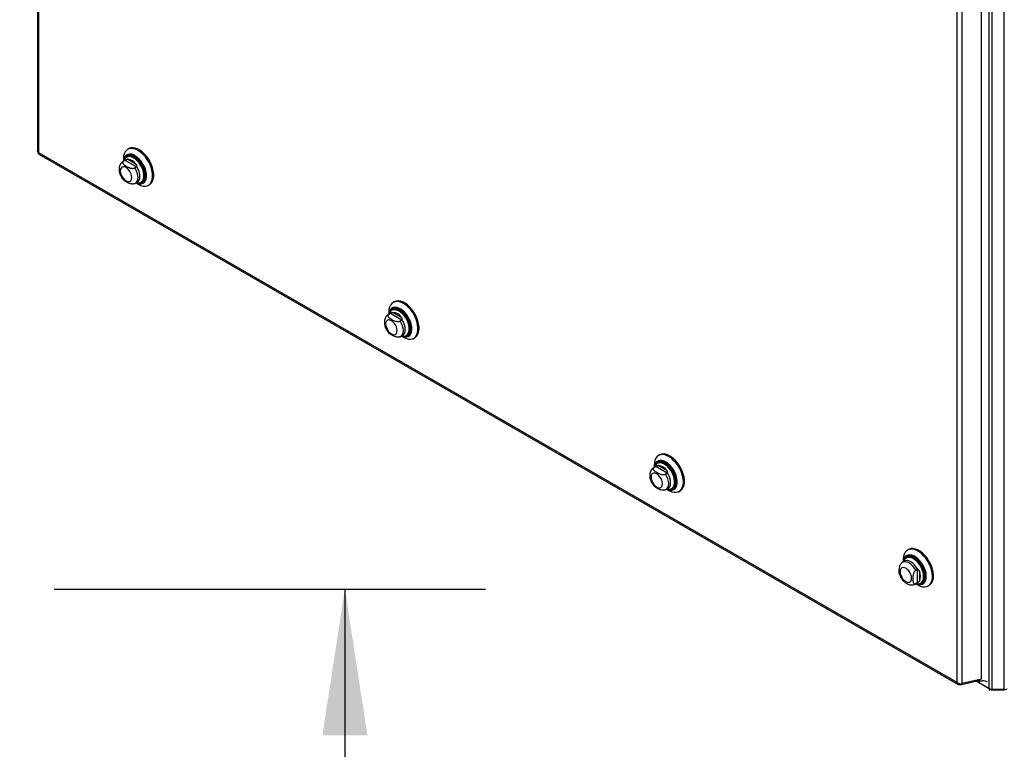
# Model space of a CAD drawing. Header units: inches. Extents: x 0.2 to 10.8, y 0.2 to 8.2.
# Tile 168 of 171: x 9.433 to 10.308, y 5.633 to 6.282. Entities that reach past the tile are written whole.
import ezdxf

# ---------------------------------------------------------------- set-up
doc = ezdxf.new("R2010")
doc.units = ezdxf.units.IN
doc.header["$MEASUREMENT"] = 0
doc.layers.add('DIMENSIONS', color=140, linetype='Continuous')
doc.layers.add('SLD-0', color=179, linetype='Continuous')
doc.styles.add('SLDTEXTSTYLE0', font='TXT', dxfattribs={"width": 0.7})
doc.dimstyles.new('SLDDIMSTYLE0', dxfattribs={"dimtxt": 0.084961, "dimasz": 0.13, "dimexe": 0, "dimexo": 0.0625, "dimgap": 0.02124, "dimtad": 0, "dimtih": 1, "dimtoh": 1, "dimlfac": 20, "dimrnd": 1e-09, "dimzin": 12, "dimdsep": 46, "dimtxsty": 'SLDTEXTSTYLE0', "dimsah": 1, "dimcen": 0.09, "dimadec": 0, "dimazin": 3, "dimtfac": 1, "dimtofl": 0, "dimtmove": 0, "dimatfit": 3, "dimfxl": 0, "dimfrac": 2, "dimtolj": 1, "dimtzin": 12, "dimarcsym": 0})

# ---------------------------------------------------------------- blocks, each defined once
blk = doc.blocks.new('_D_24')
at = {"layer": 'DIMENSIONS'}
for p, q in [((9.46368, 5.77559), (9.8469, 5.77559)), ((9.7219, 5.77559), (9.7219, 4.58649)), ((9.52499, 4.43244), (9.49646, 4.43244)), ((9.49646, 4.43244), (9.49646, 4.29741)), ((9.91882, 4.43244), (9.94735, 4.43244)), ((9.94735, 4.43244), (9.94735, 4.29741)), ((9.49646, 4.29741), (9.52499, 4.29741)), ((9.94735, 4.29741), (9.91882, 4.29741)), ((9.7219, 3.03772), (9.7219, 4.27839)), ((9.46368, 3.03772), (9.8469, 3.03772))]:
    blk.add_line(p, q, dxfattribs=at)
for points in [[(9.7219, 5.77559), (9.7019, 5.64559), (9.7419, 5.64559)], [(9.7219, 3.03772), (9.7419, 3.16772), (9.7019, 3.16772)]]:
    blk.add_solid(points, dxfattribs=at)
at = {"layer": 'DIMENSIONS', "char_height": 0.083333, "attachment_point": 1, "style": 'SLDTEXTSTYLE0'}
for s, insert in [('54.76', (9.56033, 4.55888)), ('1390.8', (9.52499, 4.40483))]:
    blk.add_mtext(s, dxfattribs=dict(at, insert=insert))

msp = doc.modelspace()

# ---------------------------------------------------------------- linework, layer by layer
at = {"layer": 'SLD-0', "linetype": 'Continuous', "lineweight": 25}
for p, q in [((9.4487995, 7.4262121), (9.4487995, 6.1645387)), ((9.449854, 7.4242017), (9.449854, 6.16361)), ((10.2942831, 5.6871063), (10.2942831, 6.9724776)), ((10.2968286, 5.6864976), (10.2968286, 6.9719535)), ((10.3076196, 5.6864976), (10.3076196, 6.9748844)), ((10.2872205, 5.6955331), (10.2872205, 6.9639829)), ((10.2654683, 6.9533575), (10.2654683, 5.6927659)), ((10.2700787, 5.6915711), (10.2700787, 6.9540866)), ((9.5299153, 6.1669312), (9.5289873, 6.1663955)), ((9.449854, 6.16361), (10.2654683, 5.6927659)), ((9.4501313, 6.1622322), (10.2666824, 5.6908473)), ((9.5251814, 6.1579837), (9.5251814, 6.1558642)), ((9.5282627, 6.159916), (9.5280616, 6.1597999)), ((9.5364767, 6.1530715), (9.5287336, 6.1575415)), ((9.5263804, 6.1565564), (9.5247082, 6.1555911)), ((9.5252026, 6.1558298), (9.5247412, 6.1556099)), ((9.5265945, 6.1566334), (9.5252026, 6.1558298)), ((9.5269266, 6.1568152), (9.5264339, 6.1565867)), ((9.5367598, 6.1507651), (9.5265945, 6.1566334)), ((9.5367598, 6.1507651), (9.5353679, 6.1499615)), ((9.5358622, 6.1362698), (9.5375344, 6.1372351)), ((9.5363354, 6.1365429), (9.5381708, 6.135483)), ((9.5411839, 6.137069), (9.541385, 6.1371851)), ((9.5473585, 6.1345722), (9.5482865, 6.1351079)), ((9.7656175, 6.0308632), (9.7646896, 6.0303275)), ((9.7620827, 6.0204884), (9.7604105, 6.0195231)), ((9.7609048, 6.0197618), (9.7604435, 6.0195419)), ((9.7608837, 6.0219157), (9.7608837, 6.0197962)), ((9.7622968, 6.0205654), (9.7609048, 6.0197618)), ((9.7626289, 6.0207472), (9.7621362, 6.0205187)), ((9.7724621, 6.014697), (9.7622968, 6.0205654)), ((9.763965, 6.023848), (9.7637639, 6.0237319)), ((9.7721789, 6.0170035), (9.7644358, 6.0214735)), ((9.7724621, 6.014697), (9.7710701, 6.0138935)), ((9.7715645, 6.0002018), (9.7732366, 6.0011671)), ((9.7720376, 6.0004749), (9.773873, 5.999415)), ((9.7768862, 6.001001), (9.7770873, 6.001117)), ((9.7830608, 5.9985042), (9.7839887, 5.9990399)), ((10.0013198, 5.8947952), (10.0003918, 5.8942595)), ((9.9996673, 5.88778), (9.9994662, 5.8876639)), ((9.997785, 5.8844204), (9.9961128, 5.883455)), ((9.9966071, 5.8836938), (9.9961457, 5.8834738)), ((9.996586, 5.8858477), (9.996586, 5.8837282)), ((9.997999, 5.8844973), (9.9966071, 5.8836938)), ((9.9983311, 5.8846792), (9.9978385, 5.8844507)), ((10.0081643, 5.878629), (9.997999, 5.8844973)), ((10.0078812, 5.8809355), (10.0001381, 5.8854055)), ((10.0081643, 5.878629), (10.0067724, 5.8778255)), ((10.0072667, 5.8641337), (10.0089389, 5.8650991)), ((10.0077399, 5.8644069), (10.0095753, 5.863347)), ((10.0125884, 5.8649329), (10.0127896, 5.865049)), ((10.018763, 5.8624362), (10.019691, 5.8629719)), ((10.2225695, 5.8107853), (10.2216416, 5.8102496)), ((10.2190347, 5.8004104), (10.2173625, 5.7994451)), ((10.2178357, 5.8018377), (10.2178357, 5.7997183)), ((10.220917, 5.80377), (10.2207159, 5.8036539)), ((10.2303632, 5.7929752), (10.2289712, 5.7921717)), ((10.2303632, 5.7929752), (10.2303632, 5.7812367)), ((10.2322191, 5.7915767), (10.2322191, 5.7826352)), ((10.2285165, 5.7801238), (10.2301887, 5.7810891)), ((10.2303632, 5.7812367), (10.2289712, 5.7804331)), ((10.2301934, 5.7810919), (10.2306868, 5.7814334)), ((10.2285174, 5.7801243), (10.2289712, 5.7804331)), ((10.2289897, 5.780397), (10.2308251, 5.7793371)), ((10.2338382, 5.780923), (10.2340393, 5.7810391)), ((10.2400128, 5.7784263), (10.2409407, 5.778962)), ((10.2684048, 5.6906045), (10.2845626, 5.694339)), ((10.2872205, 5.6955331), (10.2700787, 5.6915711)), ((10.295981, 5.6861258), (10.2825568, 5.6938754)), ((10.2942831, 5.6871063), (10.2825572, 5.6938755)), ((10.2841666, 5.6948272), (10.2853063, 5.6941693)), ((10.2841861, 5.6945563), (10.2856215, 5.6937277)), ((10.2853063, 5.6941693), (10.2850849, 5.6950395)), ((10.2853063, 5.6941693), (10.2853063, 5.6950906)), ((10.2857471, 5.6936836), (10.2857471, 5.6951925)), ((10.2684048, 5.6906045), (10.2685395, 5.6915645)), ((10.294564, 5.6853479), (10.294564, 5.6869438)), ((10.295981, 5.686556), (10.295981, 5.6861258)), ((10.3076196, 5.6864976), (10.2968286, 5.6864976)), ((10.2968286, 5.6864976), (10.2968286, 5.6859231)), ((10.3076196, 5.6859231), (10.2968286, 5.6859231)), ((10.3076196, 5.6864976), (10.3076196, 5.6859231))]:
    msp.add_line(p, q, dxfattribs=at)
at = {"layer": 'SLD-0', "linetype": 'Continuous', "lineweight": 25, "flags": 128}
for points in [[(9.5381708, 6.135483), (9.538696, 6.135192), (9.5407715, 6.1342848), (9.5427797, 6.1337972), (9.5446686, 6.1337418), (9.5463893, 6.13412), (9.5478971, 6.134922), (9.5491532, 6.136127), (9.5501248, 6.1377039), (9.5507869, 6.1396118), (9.5511222, 6.1418012), (9.5511222, 6.1442156), (9.5507869, 6.1467922), (9.5501248, 6.1494645), (9.5491532, 6.1521632), (9.5478971, 6.1548184), (9.5463893, 6.1573613), (9.5446686, 6.1597261), (9.5427797, 6.1618516), (9.5407715, 6.1636826), (9.538696, 6.1651718), (9.536607, 6.1662806), (9.5345584, 6.1669802), (9.5326036, 6.1672526), (9.5307929, 6.1670907), (9.5291734, 6.1664987), (9.527787, 6.1654919), (9.5266695, 6.1640964), (9.52585, 6.1623484), (9.5253497, 6.1602931), (9.5251814, 6.1579837), (9.5251814, 6.1579837)], [(9.5482865, 6.1351079), (9.5488251, 6.1354577), (9.5500811, 6.1366627), (9.5510527, 6.1382396), (9.5517148, 6.1401475), (9.5520502, 6.1423369), (9.5520502, 6.1447513), (9.5517148, 6.1473279), (9.5510527, 6.1500002), (9.5500811, 6.1526989), (9.5488251, 6.1553541), (9.5473173, 6.157897), (9.5455966, 6.1602618), (9.5437077, 6.1623873), (9.5416995, 6.1642183), (9.539624, 6.1657075), (9.5375349, 6.1668163), (9.5354864, 6.1675159), (9.5335315, 6.1677883), (9.5317209, 6.1676264), (9.5301014, 6.1670344), (9.5299153, 6.1669312)], [(9.5363782, 6.1365677), (9.5377269, 6.1360369), (9.5394766, 6.1356833), (9.5410966, 6.1357548), (9.542535, 6.136249), (9.5437455, 6.1371502), (9.5446891, 6.1384292), (9.5453355, 6.140045), (9.545664, 6.1419457), (9.545664, 6.1440702), (9.5453355, 6.1463501), (9.5446891, 6.1487123), (9.5437455, 6.1510808), (9.542535, 6.1533794), (9.5410966, 6.1555344), (9.5394766, 6.1574763), (9.5377269, 6.1591429), (9.5359038, 6.1604806), (9.5340659, 6.1614462), (9.5322723, 6.1620089), (9.5305806, 6.1621506), (9.5290452, 6.1618666), (9.5277154, 6.1611661), (9.526634, 6.1600716), (9.5258358, 6.1586183), (9.5253463, 6.156853), (9.5252243, 6.155889)], [(9.5364703, 6.1366208), (9.5376433, 6.1361701), (9.5393706, 6.1358211), (9.54097, 6.1358916), (9.54239, 6.1363796), (9.5435849, 6.1372691), (9.5445165, 6.1385318), (9.5451546, 6.140127), (9.5454789, 6.1420033), (9.5454789, 6.1441006), (9.5451546, 6.1463515), (9.5445165, 6.1486834), (9.5435849, 6.1510216), (9.54239, 6.1532909), (9.54097, 6.1554183), (9.5393706, 6.1573354), (9.5376433, 6.1589807), (9.5358435, 6.1603012), (9.5340291, 6.1612545), (9.5322585, 6.16181), (9.5305884, 6.1619498), (9.5290726, 6.1616695), (9.5277599, 6.1609779), (9.5266923, 6.1598975), (9.5259043, 6.1584628), (9.5254211, 6.15672), (9.5253164, 6.1559421)], [(9.5381891, 6.1364923), (9.5387824, 6.1365123), (9.5401886, 6.1368568), (9.54138, 6.1376119), (9.5423133, 6.1387501), (9.5429549, 6.1402305), (9.5432817, 6.1419994), (9.5432817, 6.1439929), (9.5429549, 6.146139), (9.5423133, 6.1483602), (9.54138, 6.1505761), (9.5401886, 6.1527066), (9.5387824, 6.1546748), (9.537212, 6.1564095), (9.5355343, 6.157848), (9.5338099, 6.1589383), (9.5321011, 6.1596411), (9.5304697, 6.1599308), (9.5289746, 6.1597972), (9.52767, 6.1592449), (9.5266028, 6.1582939), (9.5258117, 6.1569786), (9.5254832, 6.1560384)], [(9.538664, 6.1364553), (9.5392626, 6.1364758), (9.5406996, 6.1368279), (9.541917, 6.1375995), (9.5428708, 6.1387627), (9.5435265, 6.1402755), (9.5438604, 6.1420831), (9.5438604, 6.1441203), (9.5435265, 6.1463134), (9.5428708, 6.1485832), (9.541917, 6.1508476), (9.5406996, 6.1530248), (9.5392626, 6.1550361), (9.5376578, 6.1568087), (9.5359434, 6.1582787), (9.5341812, 6.159393), (9.532435, 6.1601111), (9.5307679, 6.1604072), (9.5292401, 6.1602706), (9.5279068, 6.1597062), (9.5268163, 6.1587344), (9.5260079, 6.1573904), (9.5258632, 6.1570282)], [(9.5381467, 6.1364933), (9.5397321, 6.1362976), (9.5412608, 6.1365081), (9.5425896, 6.1371398), (9.5436732, 6.1381713), (9.5444746, 6.1395672), (9.5449667, 6.1412802), (9.5451326, 6.1432519), (9.5449667, 6.1454152), (9.5444746, 6.1476963), (9.5436732, 6.1500176), (9.5425896, 6.1523001), (9.5412608, 6.154466), (9.5397321, 6.1564415), (9.5380555, 6.1581595), (9.536288, 6.1595613), (9.53449, 6.1605993), (9.5327226, 6.1612381), (9.5310459, 6.161456), (9.5295172, 6.1612454), (9.5281884, 6.1606137), (9.5271048, 6.1595823), (9.5263034, 6.1581863), (9.5260581, 6.1575033)], [(9.5413934, 6.1371899), (9.5421265, 6.1377204), (9.5430803, 6.1388836), (9.543736, 6.1403964), (9.5440698, 6.142204), (9.5440698, 6.1442412), (9.543736, 6.1464343), (9.5430803, 6.1487041), (9.5421265, 6.1509685), (9.5409091, 6.1531457), (9.539472, 6.155157), (9.5378673, 6.1569297), (9.5361529, 6.1583997), (9.5343907, 6.1595139), (9.5326445, 6.160232), (9.5309773, 6.1605281), (9.5294495, 6.1603915), (9.5282711, 6.1599208)], [(9.5223975, 6.1472697), (9.5225715, 6.1456439), (9.5230813, 6.1439281), (9.5238924, 6.1422393), (9.5249494, 6.1406924), (9.5261804, 6.139393), (9.5275013, 6.1384297), (9.5288223, 6.1378679), (9.5300532, 6.1377461), (9.5311103, 6.1380725), (9.5319213, 6.1388249), (9.5324312, 6.139952), (9.5326051, 6.141377), (9.5324312, 6.1430028), (9.5319213, 6.1447185), (9.5311103, 6.1464074), (9.5300532, 6.1479542), (9.5288223, 6.1492536), (9.5275013, 6.150217), (9.5261804, 6.1507787), (9.5249494, 6.1509006), (9.5238924, 6.1505742), (9.5230813, 6.1498218), (9.5225715, 6.1486947), (9.5223975, 6.1472697)], [(9.5358561, 6.1362662), (9.5365504, 6.13678), (9.5374373, 6.1379608), (9.5379868, 6.1395176), (9.5381729, 6.141377), (9.5379868, 6.1434512), (9.5374373, 6.1456424), (9.5365504, 6.1478472), (9.5353679, 6.1499615)], [(9.5374888, 6.1372092), (9.5381917, 6.1377168), (9.5390952, 6.1388991), (9.5396553, 6.140466), (9.5398451, 6.1423423), (9.5396553, 6.1444377), (9.5390952, 6.1466513), (9.5381917, 6.1488767), (9.5369882, 6.1510068)], [(9.5366371, 6.1367171), (9.537212, 6.1365907), (9.5381891, 6.1364923)], [(9.773873, 5.999415), (9.7743983, 5.999124), (9.7764738, 5.9982168), (9.778482, 5.9977292), (9.7803709, 5.9976738), (9.7820915, 5.998052), (9.7835994, 5.998854), (9.7848554, 6.000059), (9.785827, 6.0016359), (9.7864891, 6.0035438), (9.7868245, 6.0057332), (9.7868245, 6.0081475), (9.7864891, 6.0107242), (9.785827, 6.0133965), (9.7848554, 6.0160952), (9.7835994, 6.0187504), (9.7820915, 6.0212933), (9.7803709, 6.0236581), (9.778482, 6.0257836), (9.7764738, 6.0276146), (9.7743983, 6.0291038), (9.7723092, 6.0302125), (9.7702607, 6.0309122), (9.7683058, 6.0311846), (9.7664952, 6.0310227), (9.7648757, 6.0304307), (9.7634892, 6.0294239), (9.7623718, 6.0280284), (9.7615523, 6.0262804), (9.7610519, 6.0242251), (9.7608837, 6.0219157), (9.7608837, 6.0219157)], [(9.7720805, 6.0004996), (9.7734291, 5.9999689), (9.7751788, 5.9996153), (9.7767989, 5.9996868), (9.7782373, 6.000181), (9.7794477, 6.0010821), (9.7803913, 6.0023612), (9.7810378, 6.003977), (9.7813663, 6.0058777), (9.7813663, 6.0080021), (9.7810378, 6.0102821), (9.7803913, 6.0126443), (9.7794477, 6.0150128), (9.7782373, 6.0173114), (9.7767989, 6.0194664), (9.7751788, 6.0214083), (9.7734291, 6.0230749), (9.771606, 6.0244125), (9.7697681, 6.0253782), (9.7679745, 6.0259409), (9.7662828, 6.0260825), (9.7647474, 6.0257985), (9.7634177, 6.025098), (9.7623363, 6.0240036), (9.761538, 6.0225503), (9.7610486, 6.0207849), (9.7609265, 6.0198209)], [(9.7839887, 5.9990399), (9.7845274, 5.9993897), (9.7857834, 6.0005947), (9.786755, 6.0021716), (9.7874171, 6.0040795), (9.7877525, 6.0062689), (9.7877525, 6.0086832), (9.7874171, 6.0112599), (9.786755, 6.0139322), (9.7857834, 6.0166309), (9.7845274, 6.0192861), (9.7830195, 6.021829), (9.7812989, 6.0241938), (9.77941, 6.0263193), (9.7774017, 6.0281503), (9.7753262, 6.0296395), (9.7732372, 6.0307482), (9.7711887, 6.0314479), (9.7692338, 6.0317203), (9.7674231, 6.0315584), (9.7658036, 6.0309664), (9.7656175, 6.0308632)], [(9.7721726, 6.0005528), (9.7733456, 6.0001021), (9.7750729, 5.9997531), (9.7766722, 5.9998236), (9.7780922, 6.0003115), (9.7792872, 6.0012011), (9.7802187, 6.0024638), (9.7808569, 6.0040589), (9.7811812, 6.0059353), (9.7811812, 6.0080326), (9.7808569, 6.0102834), (9.7802187, 6.0126154), (9.7792872, 6.0149536), (9.7780922, 6.0172229), (9.7766722, 6.0193502), (9.7750729, 6.0212674), (9.7733456, 6.0229126), (9.7715458, 6.0242332), (9.7697314, 6.0251865), (9.7679607, 6.025742), (9.7662907, 6.0258818), (9.7647749, 6.0256014), (9.7634621, 6.0249099), (9.7623946, 6.0238294), (9.7616066, 6.0223948), (9.7611234, 6.020652), (9.7610186, 6.0198741)], [(9.7738914, 6.0004243), (9.7744847, 6.0004442), (9.7758909, 6.0007888), (9.7770822, 6.0015439), (9.7780156, 6.0026821), (9.7786572, 6.0041625), (9.7789839, 6.0059314), (9.7789839, 6.0079249), (9.7786572, 6.010071), (9.7780156, 6.0122922), (9.7770822, 6.014508), (9.7758909, 6.0166386), (9.7744847, 6.0186068), (9.7729143, 6.0203415), (9.7712366, 6.02178), (9.7695122, 6.0228703), (9.7678034, 6.0235731), (9.766172, 6.0238628), (9.7646769, 6.0237291), (9.7633722, 6.0231768), (9.762305, 6.0222259), (9.761514, 6.0209106), (9.7611855, 6.0199704)], [(9.7743663, 6.0003872), (9.7749648, 6.0004078), (9.7764019, 6.0007599), (9.7776193, 6.0015315), (9.7785731, 6.0026947), (9.7792288, 6.0042074), (9.7795626, 6.0060151), (9.7795626, 6.0080523), (9.7792288, 6.0102454), (9.7785731, 6.0125152), (9.7776193, 6.0147796), (9.7764019, 6.0169568), (9.7749648, 6.018968), (9.7733601, 6.0207407), (9.7716457, 6.0222107), (9.7698835, 6.0233249), (9.7681373, 6.0240431), (9.7664701, 6.0243392), (9.7649423, 6.0242026), (9.7636091, 6.0236382), (9.7625185, 6.0226664), (9.7617101, 6.0213223), (9.7615655, 6.0209602)], [(9.773849, 6.0004253), (9.7754344, 6.0002296), (9.7769631, 6.0004401), (9.7782919, 6.0010718), (9.7793754, 6.0021032), (9.7801769, 6.0034992), (9.780669, 6.0052122), (9.7808349, 6.0071839), (9.780669, 6.0093471), (9.7801769, 6.0116283), (9.7793754, 6.0139496), (9.7782919, 6.0162321), (9.7769631, 6.018398), (9.7754344, 6.0203735), (9.7737577, 6.0220915), (9.7719903, 6.0234933), (9.7701922, 6.0245313), (9.7684248, 6.0251701), (9.7667482, 6.0253879), (9.7652194, 6.0251774), (9.7638907, 6.0245457), (9.7628071, 6.0235143), (9.7620056, 6.0221183), (9.7617604, 6.0214352)], [(9.7770956, 6.0011219), (9.7778288, 6.0016524), (9.7787825, 6.0028156), (9.7794382, 6.0043283), (9.7797721, 6.006136), (9.7797721, 6.0081732), (9.7794382, 6.0103663), (9.7787825, 6.0126361), (9.7778288, 6.0149005), (9.7766114, 6.0170777), (9.7751743, 6.019089), (9.7735696, 6.0208616), (9.7718551, 6.0223316), (9.770093, 6.0234459), (9.7683467, 6.024164), (9.7666796, 6.0244601), (9.7651518, 6.0243235), (9.7639733, 6.0238528)], [(9.7580998, 6.0112017), (9.7582737, 6.0095759), (9.7587836, 6.0078601), (9.7595947, 6.0061712), (9.7606517, 6.0046244), (9.7618826, 6.003325), (9.7632036, 6.0023616), (9.7645246, 6.0017999), (9.7657555, 6.0016781), (9.7668125, 6.0020045), (9.7676236, 6.0027569), (9.7681335, 6.0038839), (9.7683074, 6.0053089), (9.7681335, 6.0069347), (9.7676236, 6.0086505), (9.7668125, 6.0103394), (9.7657555, 6.0118862), (9.7645246, 6.0131856), (9.7632036, 6.014149), (9.7618826, 6.0147107), (9.7606517, 6.0148325), (9.7595947, 6.0145061), (9.7587836, 6.0137538), (9.7582737, 6.0126267), (9.7580998, 6.0112017)], [(9.7715583, 6.0001982), (9.7722527, 6.000712), (9.7731396, 6.0018928), (9.7736891, 6.0034496), (9.7738752, 6.0053089), (9.7736891, 6.0073832), (9.7731396, 6.0095744), (9.7722527, 6.0117791), (9.7710701, 6.0138935)], [(9.773191, 6.0011412), (9.7738939, 6.0016488), (9.7747975, 6.002831), (9.7753576, 6.004398), (9.7755473, 6.0062743), (9.7753576, 6.0083697), (9.7747975, 6.0105833), (9.7738939, 6.0128087), (9.7726905, 6.0149388)], [(9.7723394, 6.0006491), (9.7729143, 6.0005226), (9.7738914, 6.0004243)], [(10.0095753, 5.863347), (10.0101005, 5.863056), (10.012176, 5.8621488), (10.0141843, 5.8616612), (10.0160732, 5.8616058), (10.0177938, 5.861984), (10.0193017, 5.8627859), (10.0205577, 5.863991), (10.0215293, 5.8655679), (10.0221914, 5.8674757), (10.0225268, 5.8696652), (10.0225268, 5.8720795), (10.0221914, 5.8746562), (10.0215293, 5.8773285), (10.0205577, 5.8800272), (10.0193017, 5.8826824), (10.0177938, 5.8852253), (10.0160732, 5.8875901), (10.0141843, 5.8897155), (10.012176, 5.8915466), (10.0101005, 5.8930358), (10.0080115, 5.8941445), (10.005963, 5.8948442), (10.0040081, 5.8951166), (10.0021974, 5.8949547), (10.0005779, 5.8943627), (9.9991915, 5.8933559), (9.998074, 5.8919604), (9.9972545, 5.8902124), (9.9967542, 5.888157), (9.996586, 5.8858477), (9.996586, 5.8858477)], [(10.019691, 5.8629719), (10.0202296, 5.8633216), (10.0214856, 5.8645267), (10.0224573, 5.8661036), (10.0231193, 5.8680114), (10.0234547, 5.8702009), (10.0234547, 5.8726152), (10.0231193, 5.8751919), (10.0224573, 5.8778642), (10.0214856, 5.8805629), (10.0202296, 5.8832181), (10.0187218, 5.885761), (10.0170011, 5.8881258), (10.0151122, 5.8902512), (10.013104, 5.8920823), (10.0110285, 5.8935715), (10.0089394, 5.8946802), (10.0068909, 5.8953799), (10.004936, 5.8956523), (10.0031254, 5.8954904), (10.0015059, 5.8948984), (10.0013198, 5.8947952)], [(10.0077827, 5.8644316), (10.0091314, 5.8639009), (10.0108811, 5.8635473), (10.0125012, 5.8636188), (10.0139395, 5.864113), (10.01515, 5.8650141), (10.0160936, 5.8662931), (10.01674, 5.867909), (10.0170685, 5.8698096), (10.0170685, 5.8719341), (10.01674, 5.8742141), (10.0160936, 5.8765763), (10.01515, 5.8789448), (10.0139395, 5.8812434), (10.0125012, 5.8833983), (10.0108811, 5.8853403), (10.0091314, 5.8870069), (10.0073083, 5.8883445), (10.0054704, 5.8893102), (10.0036768, 5.8898729), (10.0019851, 5.8900145), (10.0004497, 5.8897305), (9.9991199, 5.88903), (9.9980385, 5.8879356), (9.9972403, 5.8864823), (9.9967509, 5.8847169), (9.9966288, 5.8837529)], [(10.0078748, 5.8644848), (10.0090478, 5.8640341), (10.0107752, 5.863685), (10.0123745, 5.8637556), (10.0137945, 5.8642435), (10.0149894, 5.8651331), (10.015921, 5.8663958), (10.0165592, 5.8679909), (10.0168835, 5.8698673), (10.0168835, 5.8719646), (10.0165592, 5.8742154), (10.015921, 5.8765474), (10.0149894, 5.8788856), (10.0137945, 5.8811548), (10.0123745, 5.8832822), (10.0107752, 5.8851994), (10.0090478, 5.8868446), (10.007248, 5.8881651), (10.0054337, 5.8891185), (10.003663, 5.889674), (10.0019929, 5.8898138), (10.0004771, 5.8895334), (9.9991644, 5.8888419), (9.9980968, 5.8877614), (9.9973088, 5.8863267), (9.9968256, 5.8845839), (9.9967209, 5.8838061)], [(10.0095937, 5.8643563), (10.0101869, 5.8643762), (10.0115932, 5.8647208), (10.0127845, 5.8654758), (10.0137178, 5.8666141), (10.0143595, 5.8680944), (10.0146862, 5.8698633), (10.0146862, 5.8718569), (10.0143595, 5.874003), (10.0137178, 5.8762242), (10.0127845, 5.87844), (10.0115932, 5.8805706), (10.0101869, 5.8825387), (10.0086166, 5.8842734), (10.0069389, 5.8857119), (10.0052145, 5.8868023), (10.0035057, 5.887505), (10.0018742, 5.8877948), (10.0003792, 5.8876611), (9.9990745, 5.8871088), (9.9980073, 5.8861579), (9.9972162, 5.8848426), (9.9968877, 5.8839024)], [(10.0100686, 5.8643192), (10.0106671, 5.8643398), (10.0121042, 5.8646919), (10.0133216, 5.8654635), (10.0142754, 5.8666267), (10.014931, 5.8681394), (10.0152649, 5.8699471), (10.0152649, 5.8719842), (10.014931, 5.8741774), (10.0142754, 5.8764471), (10.0133216, 5.8787116), (10.0121042, 5.8808887), (10.0106671, 5.8829), (10.0090624, 5.8846727), (10.0073479, 5.8861427), (10.0055858, 5.8872569), (10.0038395, 5.8879751), (10.0021724, 5.8882712), (10.0006446, 5.8881346), (9.9993113, 5.8875702), (9.9982208, 5.8865984), (9.9974124, 5.8852543), (9.9972678, 5.8848922)], [(10.0095977, 5.8643464), (10.0111366, 5.8641616), (10.0126654, 5.8643721), (10.0139941, 5.8650038), (10.0150777, 5.8660352), (10.0158792, 5.8674312), (10.0163712, 5.8691442), (10.0165371, 5.8711159), (10.0163712, 5.8732791), (10.0158792, 5.8755602), (10.0150777, 5.8778816), (10.0139941, 5.880164), (10.0126654, 5.8823299), (10.0111366, 5.8843055), (10.00946, 5.8860235), (10.0076926, 5.8874253), (10.0058945, 5.8884633), (10.0041271, 5.8891021), (10.0024504, 5.8893199), (10.0009217, 5.8891094), (9.9995929, 5.8884777), (9.9985094, 5.8874463), (9.9977079, 5.8860503), (9.9974626, 5.8853672)], [(10.0127979, 5.8650539), (10.013531, 5.8655844), (10.0144848, 5.8667476), (10.0151405, 5.8682603), (10.0154744, 5.870068), (10.0154744, 5.8721052), (10.0151405, 5.8742983), (10.0144848, 5.8765681), (10.013531, 5.8788325), (10.0123136, 5.8810097), (10.0108766, 5.8830209), (10.0092718, 5.8847936), (10.0075574, 5.8862636), (10.0057952, 5.8873778), (10.004049, 5.888096), (10.0023819, 5.8883921), (10.0008541, 5.8882555), (9.9996756, 5.8877848)], [(9.9938021, 5.8751336), (9.993976, 5.8735079), (9.9944858, 5.8717921), (9.9952969, 5.8701032), (9.996354, 5.8685564), (9.9975849, 5.867257), (9.9989059, 5.8662936), (10.0002268, 5.8657319), (10.0014578, 5.86561), (10.0025148, 5.8659364), (10.0033259, 5.8666888), (10.0038357, 5.8678159), (10.0040096, 5.8692409), (10.0038357, 5.8708667), (10.0033259, 5.8725825), (10.0025148, 5.8742713), (10.0014578, 5.8758182), (10.0002268, 5.8771176), (9.9989059, 5.878081), (9.9975849, 5.8786427), (9.996354, 5.8787645), (9.9952969, 5.8784381), (9.9944858, 5.8776857), (9.993976, 5.8765586), (9.9938021, 5.8751336)], [(10.0072606, 5.8641302), (10.0079549, 5.864644), (10.0088419, 5.8658248), (10.0093913, 5.8673816), (10.0095774, 5.8692409), (10.0093913, 5.8713151), (10.0088419, 5.8735063), (10.0079549, 5.8757111), (10.0067724, 5.8778255)], [(10.0088933, 5.8650732), (10.0095962, 5.8655808), (10.0104997, 5.866763), (10.0110599, 5.86833), (10.0112496, 5.8702063), (10.0110599, 5.8723016), (10.0104997, 5.8745153), (10.0095962, 5.8767407), (10.0083927, 5.8788708)], [(10.0080417, 5.8645811), (10.0086166, 5.8644546), (10.0095937, 5.8643563)], [(10.2308272, 5.7793358), (10.2329112, 5.7783271), (10.2349412, 5.777733), (10.2368646, 5.7775689), (10.2386317, 5.7778392), (10.2401966, 5.7785367), (10.2415189, 5.7796435), (10.2425643, 5.7811309), (10.2433057, 5.7829604), (10.2437239, 5.7850845), (10.2438081, 5.7874483), (10.2435561, 5.7899905), (10.2429744, 5.7926453), (10.2420781, 5.7953439), (10.2408904, 5.7980165), (10.2394421, 5.8005938), (10.2377707, 5.8030091), (10.2359194, 5.8051998), (10.2339362, 5.8071092), (10.2318726, 5.8086878), (10.2297818, 5.8098948), (10.2277181, 5.8106989), (10.225735, 5.8110792), (10.2238837, 5.8110259), (10.2222122, 5.8105404), (10.2207639, 5.8096353), (10.2195762, 5.808334), (10.2186799, 5.8066702), (10.2180983, 5.804687), (10.2178462, 5.8024357), (10.2178357, 5.8018377)], [(10.2409407, 5.778962), (10.2411246, 5.7790724), (10.2424469, 5.7801792), (10.2434923, 5.7816666), (10.2442337, 5.7834961), (10.2446519, 5.7856202), (10.2447361, 5.787984), (10.244484, 5.7905262), (10.2439024, 5.793181), (10.2430061, 5.7958796), (10.2418184, 5.7985522), (10.2403701, 5.8011295), (10.2386986, 5.8035448), (10.2368474, 5.8057355), (10.2348642, 5.8076449), (10.2328005, 5.8092235), (10.2307098, 5.8104305), (10.2286461, 5.8112346), (10.2266629, 5.8116149), (10.2248116, 5.8115616), (10.2231402, 5.8110761), (10.2225695, 5.8107853)], [(10.2289712, 5.7921717), (10.2277314, 5.7942529), (10.2262655, 5.7961234), (10.2246427, 5.7976947), (10.2229395, 5.7988928), (10.2212363, 5.7996612), (10.2196135, 5.7999635), (10.2181476, 5.7997856), (10.2173606, 5.799444)], [(10.2290325, 5.7804217), (10.22993, 5.7800447), (10.2317034, 5.7795861), (10.233361, 5.779551), (10.2348494, 5.7799405), (10.2361208, 5.7807421), (10.2371343, 5.7819301), (10.2378573, 5.7834662), (10.2382667, 5.785301), (10.2383493, 5.7873757), (10.2381023, 5.7896235), (10.2375338, 5.7919722), (10.236662, 5.7943463), (10.2355149, 5.7966695), (10.2341295, 5.798867), (10.2325501, 5.8008684), (10.2308277, 5.8026092), (10.2290175, 5.8040336), (10.2271778, 5.8050956), (10.2253676, 5.8057613), (10.2236452, 5.8060091), (10.2220658, 5.8058312), (10.2206804, 5.8052333), (10.2195333, 5.8042345), (10.2186615, 5.8028669), (10.218093, 5.8011746), (10.2178785, 5.799743)], [(10.2291246, 5.7804749), (10.2298522, 5.780176), (10.231603, 5.7797233), (10.2332393, 5.7796886), (10.2347087, 5.7800731), (10.2359638, 5.7808645), (10.2369643, 5.7820372), (10.2376782, 5.7835537), (10.2380823, 5.7853651), (10.2381638, 5.7874132), (10.23792, 5.7896323), (10.2373588, 5.7919509), (10.2364981, 5.7942947), (10.2353657, 5.7965881), (10.233998, 5.7987576), (10.2324388, 5.8007334), (10.2307384, 5.8024519), (10.2289514, 5.803858), (10.2271352, 5.8049065), (10.2253481, 5.8055637), (10.2236477, 5.8058083), (10.2220886, 5.8056327), (10.2207209, 5.8050424), (10.2195885, 5.8040564), (10.2187278, 5.8027063), (10.2181666, 5.8010357), (10.2179706, 5.7997962)], [(10.2311451, 5.780274), (10.2315631, 5.7802071), (10.2331726, 5.7802034), (10.2346075, 5.7806264), (10.2358188, 5.7814615), (10.2367654, 5.7826804), (10.2374149, 5.7842415), (10.2377453, 5.7860918), (10.2377453, 5.7881681), (10.2374149, 5.7903998), (10.2367654, 5.7927109), (10.2358188, 5.7950226), (10.2346075, 5.7972564), (10.2331726, 5.799336), (10.2315631, 5.8011906), (10.2298337, 5.8027572), (10.2280433, 5.8039824), (10.2262529, 5.8048243), (10.2245235, 5.8052545), (10.2229139, 5.8052582), (10.2214791, 5.8048352), (10.2202677, 5.8040001), (10.2193212, 5.8027812), (10.2187546, 5.8014909)], [(10.2306868, 5.7930521), (10.2294438, 5.7951594), (10.2279683, 5.7970545), (10.2263314, 5.7986463), (10.2246117, 5.7998582), (10.222892, 5.8006318), (10.221255, 5.80093), (10.2197796, 5.8007384), (10.2190402, 5.8004136)], [(10.2292914, 5.7805712), (10.2302713, 5.7803853), (10.2318057, 5.780413), (10.2331627, 5.7808619), (10.2342933, 5.7817159), (10.2351564, 5.7829441), (10.2357211, 5.784502), (10.2359668, 5.7863334), (10.2358846, 5.7883721), (10.2354776, 5.7905444), (10.2347605, 5.7927718), (10.2337591, 5.7949738), (10.2325096, 5.7970708), (10.2310573, 5.798987), (10.2294546, 5.8006531), (10.2277595, 5.802009), (10.2260331, 5.8030056), (10.2243379, 5.8036069), (10.2227352, 5.8037912), (10.2212829, 5.8035518), (10.2200335, 5.8028974), (10.219291, 5.8021888)], [(10.2308474, 5.7803365), (10.232294, 5.7803776), (10.2336807, 5.7808364), (10.234836, 5.781709), (10.2357181, 5.7829641), (10.2362951, 5.7845561), (10.2365462, 5.7864277), (10.2364622, 5.788511), (10.2360463, 5.7907309), (10.2353134, 5.793007), (10.2342901, 5.7952572), (10.2330133, 5.7974001), (10.2315292, 5.7993583), (10.2298914, 5.8010609), (10.2281591, 5.8024465), (10.226395, 5.8034649), (10.2246627, 5.8040794), (10.2230249, 5.8042677), (10.2215408, 5.8040231), (10.220264, 5.8033544), (10.2195193, 5.802647)], [(10.2340477, 5.7810439), (10.2350455, 5.7818299), (10.2359275, 5.783085), (10.2365045, 5.784677), (10.2367556, 5.7865486), (10.2366717, 5.7886319), (10.2362558, 5.7908518), (10.2355229, 5.793128), (10.2344996, 5.7953782), (10.2332228, 5.7975211), (10.2317387, 5.7994792), (10.2301009, 5.8011818), (10.2283686, 5.8025674), (10.2266044, 5.8035858), (10.2248721, 5.8042003), (10.2232343, 5.8043887), (10.2217502, 5.804144), (10.2209254, 5.8037749)], [(10.2201556, 5.7822837), (10.2214766, 5.7817219), (10.2227075, 5.7816001), (10.2237645, 5.7819265), (10.2245756, 5.7826789), (10.2250855, 5.783806), (10.2252594, 5.785231), (10.2250855, 5.7868568), (10.2245756, 5.7885726), (10.2237645, 5.7902614), (10.2227075, 5.7918082), (10.2214766, 5.7931076), (10.2201556, 5.794071), (10.2188347, 5.7946328), (10.2176037, 5.7947546), (10.2165467, 5.7944282), (10.2157356, 5.7936758), (10.2152257, 5.7925487), (10.2150518, 5.7911237), (10.2152257, 5.7894979), (10.2157356, 5.7877821), (10.2165467, 5.7860933), (10.2176037, 5.7845465), (10.2188347, 5.7832471), (10.2201556, 5.7822837)]]:
    msp.add_lwpolyline(points, dxfattribs=at)
at = {"layer": 'SLD-0', "linetype": 'Continuous', "lineweight": 25}
for centre, radius, start, end in [((9.5279664, 6.1472711), 0.010299, 34.2774944, 85.7278821), ((9.7636686, 6.011203), 0.010299, 34.2774944, 85.7278821), ((9.9993709, 5.875135), 0.010299, 34.2774944, 85.7278821), ((10.2239683, 5.7984014), 0.0060185, 141.001653, 165.6557835), ((10.2229384, 5.7871059), 0.0103014, 334.2788834, 25.7211166), ((10.2967249, 5.691691), 0.0051945, 241.9597609, 271.1440967), ((10.2967941, 5.6876523), 0.0017296, 241.9597609, 271.1440967), ((10.3077234, 5.691691), 0.0051945, 268.8559033, 298.0402391)]:
    msp.add_arc(centre, radius, start, end, dxfattribs=at)
msp.add_ellipse((10.2856215, 5.6941126), major_axis=(-0.0002357, 0.0004082), ratio=0.57733463, start_param=1.11697009, end_param=2.74260884, dxfattribs=at)
for points, knots in [([(9.449854, 6.16361), (9.4495945, 6.163718), (9.4490756, 6.1639338), (9.4487675, 6.164298), (9.4488283, 6.164497), (9.4488404, 6.1645367)], [0, 0, 0, 0, 0.44463316, 0.88926631, 1, 1, 1, 1]), ([(9.4501499, 6.1622686), (9.4501094, 6.162278), (9.4499066, 6.1623249), (9.4497452, 6.162774), (9.4498177, 6.1633314), (9.449854, 6.16361)], [0, 0, 0, 0, 0.11082584, 0.55541292, 1, 1, 1, 1]), ([(9.5288883, 6.1609741), (9.5286921, 6.1608749), (9.5280395, 6.1605451), (9.5271869, 6.1596665), (9.5266942, 6.158791), (9.5264612, 6.1583769)], [0, 0, 0, 0, 0.18470726, 0.61438937, 1, 1, 1, 1]), ([(9.5269266, 6.1568152), (9.5271026, 6.1569072), (9.5272773, 6.1570068), (9.5276132, 6.1571886), (9.527774, 6.15727), (9.5280731, 6.157398), (9.5282143, 6.1574464), (9.5284834, 6.1575141), (9.5286104, 6.1575335), (9.5287336, 6.1575415)], [0, 0, 0, 0, 0.25, 0.25, 0.5, 0.5, 0.75, 0.75, 1, 1, 1, 1]), ([(9.5247882, 6.1555798), (9.5246207, 6.1555013), (9.5239668, 6.1551947), (9.5230607, 6.1542983), (9.5221439, 6.1529991), (9.5215458, 6.1514887), (9.5212774, 6.1500939), (9.5212531, 6.1491974), (9.5212444, 6.1488768)], [0, 0, 0, 0, 0.06974452, 0.27225251, 0.4703286, 0.67151627, 0.88253488, 1, 1, 1, 1]), ([(9.5212444, 6.1488768), (9.5212567, 6.1484912), (9.5212899, 6.1474464), (9.5216271, 6.1457038), (9.5223078, 6.1436937), (9.5232869, 6.1417717), (9.5242269, 6.1403078), (9.5248938, 6.1395923), (9.5250826, 6.1393897)], [0, 0, 0, 0, 0.11742855, 0.3182053, 0.51905478, 0.71954844, 0.92061082, 1, 1, 1, 1]), ([(9.5252026, 6.1558298), (9.5250682, 6.1557523), (9.5249517, 6.1556677), (9.5247515, 6.1554856), (9.5246672, 6.1553869), (9.5245358, 6.1551832), (9.5244883, 6.1550786), (9.5244257, 6.1548646), (9.5244109, 6.1547549), (9.5244105, 6.1544307), (9.5244679, 6.154215), (9.5246641, 6.1537964), (9.5248007, 6.1535964), (9.5251272, 6.1532091), (9.5253187, 6.153021), (9.5257307, 6.1526622), (9.5259519, 6.1524905), (9.5266458, 6.1519905), (9.5271468, 6.1516767), (9.528195, 6.1510723), (9.5287447, 6.1507805), (9.5299084, 6.1502453), (9.5305281, 6.15), (9.5315289, 6.1497224), (9.5318776, 6.1496443), (9.5325996, 6.1495344), (9.5329686, 6.1495029), (9.533718, 6.1495061), (9.5340823, 6.1495403), (9.5346085, 6.1496546), (9.5347771, 6.1497029), (9.5350892, 6.1498177), (9.5352344, 6.1498845), (9.5353679, 6.1499615)], [0, 0, 0, 0, 0.03125, 0.03125, 0.0625, 0.0625, 0.09375, 0.09375, 0.125, 0.125, 0.1875, 0.1875, 0.25, 0.25, 0.3125, 0.3125, 0.375, 0.375, 0.5, 0.5, 0.625, 0.625, 0.75, 0.75, 0.8125, 0.8125, 0.875, 0.875, 0.9375, 0.9375, 0.96875, 0.96875, 1, 1, 1, 1]), ([(9.5369882, 6.1510068), (9.5370668, 6.151155), (9.5371098, 6.1513306), (9.5371243, 6.1516979), (9.5370953, 6.1518889), (9.5369861, 6.1522526), (9.5369057, 6.152429), (9.5367121, 6.1527637), (9.5365998, 6.1529213), (9.5364767, 6.1530715)], [0, 0, 0, 0, 0.25, 0.25, 0.5, 0.5, 0.75, 0.75, 1, 1, 1, 1]), ([(9.5349471, 6.1358652), (9.5348283, 6.1358134), (9.5344553, 6.1356505), (9.5335484, 6.1355499), (9.5321558, 6.1356137), (9.5303674, 6.1360883), (9.5284908, 6.1369494), (9.5268243, 6.1379446), (9.5256022, 6.1387512), (9.5252155, 6.1392535), (9.5250991, 6.1394048)], [0, 0, 0, 0, 0.03503066, 0.10996335, 0.21058505, 0.36312481, 0.56643546, 0.77526037, 0.93232501, 1, 1, 1, 1]), ([(9.5349406, 6.1358819), (9.5351993, 6.1359542), (9.5355233, 6.1360448), (9.5357889, 6.1362442), (9.5358425, 6.1362845)], [0, 0, 0, 0, 0.79814817, 1, 1, 1, 1]), ([(9.5385889, 6.136436), (9.5385956, 6.1364343), (9.5392012, 6.1362828), (9.5403519, 6.136378), (9.5417263, 6.1366319), (9.5424, 6.1370621), (9.5426142, 6.1371988)], [0, 0, 0, 0, 0.00460639, 0.4177103, 0.81495195, 1, 1, 1, 1]), ([(9.7604905, 6.0195118), (9.760323, 6.0194332), (9.7596691, 6.0191266), (9.7587629, 6.0182303), (9.7578462, 6.0169311), (9.7572481, 6.0154207), (9.7569796, 6.0140259), (9.7569554, 6.0131294), (9.7569467, 6.0128088)], [0, 0, 0, 0, 0.06974452, 0.27225251, 0.4703286, 0.67151627, 0.88253488, 1, 1, 1, 1]), ([(9.7609048, 6.0197618), (9.7607705, 6.0196843), (9.7606539, 6.0195997), (9.7604537, 6.0194176), (9.7603694, 6.0193188), (9.7602381, 6.0191151), (9.7601906, 6.0190106), (9.760128, 6.0187966), (9.7601131, 6.0186869), (9.7601128, 6.0183627), (9.7601702, 6.018147), (9.7603664, 6.0177284), (9.760503, 6.0175283), (9.7608295, 6.0171411), (9.761021, 6.016953), (9.761433, 6.0165942), (9.7616542, 6.0164224), (9.7623481, 6.0159225), (9.7628491, 6.0156087), (9.7638973, 6.0150043), (9.764447, 6.0147125), (9.7656107, 6.0141773), (9.7662304, 6.013932), (9.7672312, 6.0136544), (9.7675799, 6.0135763), (9.7683018, 6.0134663), (9.7686709, 6.0134349), (9.7694203, 6.013438), (9.7697846, 6.0134723), (9.7703108, 6.0135865), (9.7704794, 6.0136349), (9.7707914, 6.0137496), (9.7709367, 6.0138164), (9.7710701, 6.0138935)], [0, 0, 0, 0, 0.03125, 0.03125, 0.0625, 0.0625, 0.09375, 0.09375, 0.125, 0.125, 0.1875, 0.1875, 0.25, 0.25, 0.3125, 0.3125, 0.375, 0.375, 0.5, 0.5, 0.625, 0.625, 0.75, 0.75, 0.8125, 0.8125, 0.875, 0.875, 0.9375, 0.9375, 0.96875, 0.96875, 1, 1, 1, 1]), ([(9.7643675, 6.0247837), (9.7642479, 6.0247218), (9.7636745, 6.0244247), (9.7628912, 6.0235952), (9.7623971, 6.0227219), (9.7621635, 6.0223089)], [0, 0, 0, 0, 0.122004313, 0.584732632, 1, 1, 1, 1]), ([(9.7626289, 6.0207472), (9.7628049, 6.0208392), (9.7629796, 6.0209388), (9.7633155, 6.0211205), (9.7634763, 6.0212019), (9.7637753, 6.02133), (9.7639166, 6.0213784), (9.7641857, 6.0214461), (9.7643127, 6.0214655), (9.7644358, 6.0214735)], [0, 0, 0, 0, 0.25, 0.25, 0.5, 0.5, 0.75, 0.75, 1, 1, 1, 1]), ([(9.7569467, 6.0128088), (9.7569589, 6.0124232), (9.7569922, 6.0113784), (9.7573294, 6.0096358), (9.7580101, 6.0076256), (9.7589891, 6.0057036), (9.7599291, 6.0042398), (9.7605961, 6.0035243), (9.7607849, 6.0033217)], [0, 0, 0, 0, 0.11742855, 0.3182053, 0.51905478, 0.71954844, 0.92061082, 1, 1, 1, 1]), ([(9.7726905, 6.0149388), (9.7727691, 6.015087), (9.7728121, 6.0152626), (9.7728265, 6.0156299), (9.7727976, 6.0158209), (9.7726883, 6.0161846), (9.7726079, 6.016361), (9.7724144, 6.0166957), (9.7723021, 6.0168533), (9.7721789, 6.0170035)], [0, 0, 0, 0, 0.25, 0.25, 0.5, 0.5, 0.75, 0.75, 1, 1, 1, 1]), ([(9.7706494, 5.9997972), (9.7705305, 5.9997453), (9.7701575, 5.9995824), (9.7692506, 5.9994818), (9.767858, 5.9995457), (9.7660697, 6.0000202), (9.7641931, 6.0008814), (9.7625266, 6.0018766), (9.7613044, 6.0026831), (9.7609178, 6.0031855), (9.7608013, 6.0033368)], [0, 0, 0, 0, 0.03503066, 0.10996335, 0.21058505, 0.36312481, 0.56643546, 0.77526037, 0.93232501, 1, 1, 1, 1]), ([(9.7706429, 5.9998139), (9.7709015, 5.9998862), (9.7712256, 5.9999768), (9.7714912, 6.0001762), (9.7715448, 6.0002165)], [0, 0, 0, 0, 0.79814817, 1, 1, 1, 1]), ([(9.7742912, 6.0003679), (9.7742979, 6.0003663), (9.7749034, 6.0002148), (9.7760542, 6.00031), (9.7774285, 6.0005639), (9.7781023, 6.0009941), (9.7783164, 6.0011308)], [0, 0, 0, 0, 0.00460639, 0.4177103, 0.81495195, 1, 1, 1, 1]), ([(10.0002929, 5.8888381), (10.0000967, 5.8887389), (9.9994441, 5.8884091), (9.9985914, 5.8875305), (9.9980987, 5.886655), (9.9978657, 5.8862409)], [0, 0, 0, 0, 0.18470726, 0.61438937, 1, 1, 1, 1]), ([(9.9961927, 5.8834438), (9.9960252, 5.8833652), (9.9953713, 5.8830586), (9.9944652, 5.8821623), (9.9935485, 5.8808631), (9.9929504, 5.8793527), (9.9926819, 5.8779579), (9.9926576, 5.8770613), (9.9926489, 5.8767407)], [0, 0, 0, 0, 0.06974452, 0.27225251, 0.4703286, 0.67151627, 0.88253488, 1, 1, 1, 1]), ([(9.9966071, 5.8836938), (9.9964728, 5.8836162), (9.9963562, 5.8835317), (9.996156, 5.8833496), (9.9960717, 5.8832508), (9.9959403, 5.8830471), (9.9958929, 5.8829425), (9.9958302, 5.8827286), (9.9958154, 5.8826189), (9.995815, 5.8822947), (9.9958724, 5.882079), (9.9960686, 5.8816604), (9.9962053, 5.8814603), (9.9965317, 5.8810731), (9.9967232, 5.880885), (9.9971353, 5.8805262), (9.9973565, 5.8803544), (9.9980503, 5.8798545), (9.9985514, 5.8795406), (9.9995996, 5.8789363), (10.0001493, 5.8786445), (10.001313, 5.8781093), (10.0019327, 5.877864), (10.0029334, 5.8775863), (10.0032821, 5.8775083), (10.0040041, 5.8773983), (10.0043732, 5.8773668), (10.0051226, 5.87737), (10.0054868, 5.8774042), (10.006013, 5.8775185), (10.0061816, 5.8775668), (10.0064937, 5.8776816), (10.0066389, 5.8777484), (10.0067724, 5.8778255)], [0, 0, 0, 0, 0.03125, 0.03125, 0.0625, 0.0625, 0.09375, 0.09375, 0.125, 0.125, 0.1875, 0.1875, 0.25, 0.25, 0.3125, 0.3125, 0.375, 0.375, 0.5, 0.5, 0.625, 0.625, 0.75, 0.75, 0.8125, 0.8125, 0.875, 0.875, 0.9375, 0.9375, 0.96875, 0.96875, 1, 1, 1, 1]), ([(9.9983311, 5.8846792), (9.9985071, 5.8847712), (9.9986819, 5.8848708), (9.9990178, 5.8850525), (9.9991785, 5.8851339), (9.9994776, 5.8852619), (9.9996189, 5.8853104), (9.9998879, 5.8853781), (10.000015, 5.8853974), (10.0001381, 5.8854055)], [0, 0, 0, 0, 0.25, 0.25, 0.5, 0.5, 0.75, 0.75, 1, 1, 1, 1]), ([(10.0083927, 5.8788708), (10.0084713, 5.879019), (10.0085144, 5.8791946), (10.0085288, 5.8795619), (10.0084999, 5.8797528), (10.0083906, 5.8801166), (10.0083102, 5.880293), (10.0081166, 5.8806277), (10.0080043, 5.8807853), (10.0078812, 5.8809355)], [0, 0, 0, 0, 0.25, 0.25, 0.5, 0.5, 0.75, 0.75, 1, 1, 1, 1]), ([(9.9926489, 5.8767407), (9.9926612, 5.8763552), (9.9926944, 5.8753104), (9.9930317, 5.8735678), (9.9937123, 5.8715576), (9.9946914, 5.8696356), (9.9956314, 5.8681718), (9.9962984, 5.8674563), (9.9964871, 5.8672537)], [0, 0, 0, 0, 0.11742855, 0.3182053, 0.51905478, 0.71954844, 0.92061082, 1, 1, 1, 1]), ([(10.0063516, 5.8637292), (10.0062328, 5.8636773), (10.0058598, 5.8635144), (10.0049529, 5.8634138), (10.0035603, 5.8634776), (10.001772, 5.8639522), (9.9998953, 5.8648133), (9.9982289, 5.8658086), (9.9970067, 5.8666151), (9.99662, 5.8671175), (9.9965036, 5.8672688)], [0, 0, 0, 0, 0.03503066, 0.10996335, 0.21058505, 0.36312481, 0.56643546, 0.77526037, 0.93232501, 1, 1, 1, 1]), ([(10.0063451, 5.8637458), (10.0066038, 5.8638182), (10.0069279, 5.8639088), (10.0071934, 5.8641082), (10.007247, 5.8641485)], [0, 0, 0, 0, 0.79814817, 1, 1, 1, 1]), ([(10.0099935, 5.8642999), (10.0100001, 5.8642983), (10.0106057, 5.8641468), (10.0117565, 5.864242), (10.0131308, 5.8644959), (10.0138046, 5.8649261), (10.0140187, 5.8650628)], [0, 0, 0, 0, 0.00460639, 0.4177103, 0.81495195, 1, 1, 1, 1]), ([(10.2146889, 5.7885339), (10.214643, 5.7886295), (10.2143547, 5.7892299), (10.2142971, 5.7907898), (10.2142694, 5.7927268), (10.214451, 5.794631), (10.2148262, 5.7962302), (10.2154415, 5.7975762), (10.21602, 5.7984481), (10.2164319, 5.798757), (10.2165522, 5.7988472)], [0, 0, 0, 0, 0.03845785, 0.24155305, 0.45015668, 0.60705489, 0.76490381, 0.86182877, 0.95963474, 1, 1, 1, 1]), ([(10.2173807, 5.7994051), (10.2172426, 5.7993459), (10.2169315, 5.7992125), (10.216693, 5.7989715), (10.2165604, 5.7988375)], [0, 0, 0, 0, 0.44399551, 1, 1, 1, 1]), ([(10.2212732, 5.8046744), (10.220967, 5.8044687), (10.220237, 5.8039783), (10.2193735, 5.8028675), (10.2189635, 5.8018973), (10.2187637, 5.8014242)], [0, 0, 0, 0, 0.27020322, 0.64422273, 1, 1, 1, 1]), ([(10.2289712, 5.7921717), (10.2288369, 5.7920941), (10.2287054, 5.7920009), (10.2284476, 5.7917856), (10.2283199, 5.7916617), (10.2280778, 5.7913941), (10.2279635, 5.7912509), (10.2277468, 5.790948), (10.2276444, 5.7907877), (10.2273634, 5.7903015), (10.2272053, 5.7899613), (10.2269408, 5.7892767), (10.2268359, 5.7889371), (10.2266637, 5.7882619), (10.2265966, 5.7879245), (10.2264918, 5.7872672), (10.2264537, 5.7869457), (10.2263676, 5.7859954), (10.2263463, 5.7853799), (10.2263469, 5.7841706), (10.226369, 5.7835741), (10.2264873, 5.7824352), (10.2265847, 5.7818883), (10.2268446, 5.7811828), (10.2269514, 5.780965), (10.2272171, 5.7805916), (10.2273744, 5.7804378), (10.2277519, 5.7802263), (10.2279636, 5.7801724), (10.2283257, 5.7801919), (10.2284518, 5.7802157), (10.2287073, 5.7802978), (10.2288378, 5.7803561), (10.2289712, 5.7804331)], [0, 0, 0, 0, 0.03125, 0.03125, 0.0625, 0.0625, 0.09375, 0.09375, 0.125, 0.125, 0.1875, 0.1875, 0.25, 0.25, 0.3125, 0.3125, 0.375, 0.375, 0.5, 0.5, 0.625, 0.625, 0.75, 0.75, 0.8125, 0.8125, 0.875, 0.875, 0.9375, 0.9375, 0.96875, 0.96875, 1, 1, 1, 1]), ([(10.2322191, 5.7915767), (10.2321507, 5.7917582), (10.2320706, 5.7919336), (10.2318794, 5.792266), (10.2317665, 5.7924251), (10.231505, 5.7927032), (10.2313543, 5.7928236), (10.2310299, 5.7929948), (10.2308545, 5.7930461), (10.2306868, 5.7930521)], [0, 0, 0, 0, 0.25, 0.25, 0.5, 0.5, 0.75, 0.75, 1, 1, 1, 1]), ([(10.2146759, 5.7885302), (10.2147381, 5.7883217), (10.2149999, 5.7874441), (10.2157594, 5.7859474), (10.216918, 5.7841198), (10.2183249, 5.7824866), (10.219698, 5.7812745), (10.2206229, 5.7806982), (10.2209712, 5.7804811)], [0, 0, 0, 0, 0.06261111, 0.26350666, 0.46469482, 0.6678448, 0.87491274, 1, 1, 1, 1]), ([(10.2322191, 5.7826352), (10.2321507, 5.7825327), (10.2320706, 5.7824327), (10.2318794, 5.7822351), (10.2317665, 5.7821364), (10.231505, 5.7819404), (10.2313543, 5.7818419), (10.2310299, 5.7816424), (10.2308545, 5.7815398), (10.2306868, 5.7814334)], [0, 0, 0, 0, 0.25, 0.25, 0.5, 0.5, 0.75, 0.75, 1, 1, 1, 1]), ([(10.2209712, 5.7804811), (10.2213163, 5.7802967), (10.222188, 5.7798307), (10.2236388, 5.7793736), (10.2252874, 5.7791916), (10.2268502, 5.7794129), (10.2279516, 5.7797468), (10.2284353, 5.7800984), (10.2285033, 5.7801479)], [0, 0, 0, 0, 0.144621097, 0.365225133, 0.573040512, 0.772395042, 0.967976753, 1, 1, 1, 1]), ([(10.2308927, 5.7803884), (10.2313122, 5.7803146), (10.2322587, 5.7801481), (10.2336811, 5.7802982), (10.2345873, 5.780691), (10.2350343, 5.7808848)], [0, 0, 0, 0, 0.287368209, 0.648483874, 1, 1, 1, 1]), ([(10.2922562, 5.6932936), (10.2922129, 5.6933103), (10.2913181, 5.6936547), (10.2897505, 5.6940938), (10.2882192, 5.6940506), (10.2874493, 5.693845), (10.2868063, 5.6937765), (10.286195, 5.6937229), (10.2857471, 5.6936836)], [0, 0, 0, 0, 0.01987241, 0.41121269, 0.70256944, 0.71263628, 0.78943009, 1, 1, 1, 1]), ([(10.2654683, 5.6927659), (10.2657645, 5.6925148), (10.2661128, 5.6922938), (10.2668721, 5.6919291), (10.2672828, 5.6917854), (10.2681174, 5.6915829), (10.268541, 5.6915242), (10.2693502, 5.691489), (10.2697356, 5.6915126), (10.2700787, 5.6915711)], [0, 0, 0, 0, 0.25, 0.25, 0.5, 0.5, 0.75, 0.75, 1, 1, 1, 1]), ([(10.2684048, 5.6906045), (10.2680437, 5.6905356), (10.2676917, 5.6905313), (10.2670399, 5.6906573), (10.2667401, 5.6907876), (10.2662205, 5.691172), (10.2660008, 5.6914259), (10.2656593, 5.6920319), (10.2655377, 5.6923838), (10.2654683, 5.6927659)], [0, 0, 0, 0, 0.25, 0.25, 0.5, 0.5, 0.75, 0.75, 1, 1, 1, 1])]:
    msp.add_open_spline(points, degree=3, knots=knots, dxfattribs=at)
for points in [[(9.5265945, 6.1566334), (9.5266923, 6.1566898), (9.5268057, 6.1567521), (9.5269266, 6.1568152)], [(9.5367598, 6.1507651), (9.5368576, 6.1508215), (9.5369342, 6.150905), (9.5369882, 6.1510068)], [(9.7622968, 6.0205654), (9.7623945, 6.0206218), (9.762508, 6.0206841), (9.7626289, 6.0207472)], [(9.7724621, 6.014697), (9.7725598, 6.0147535), (9.7726365, 6.014837), (9.7726905, 6.0149388)], [(9.997999, 5.8844973), (9.9980968, 5.8845538), (9.9982102, 5.884616), (9.9983311, 5.8846792)], [(10.0081643, 5.878629), (10.0082621, 5.8786855), (10.0083387, 5.878769), (10.0083927, 5.8788708)], [(10.2306868, 5.7930521), (10.2305717, 5.7930562), (10.2304609, 5.7930316), (10.2303632, 5.7929752)], [(10.2306868, 5.7814334), (10.2305717, 5.7813603), (10.2304609, 5.7812931), (10.2303632, 5.7812367)]]:
    msp.add_open_spline(points, degree=3, dxfattribs=at)

# ---------------------------------------------------------------- dimensions: what is measured, and where the dimension line sits
at = {"layer": 'DIMENSIONS'}
dim = msp.add_linear_dim(base=(9.7219036, 3.0377208), p1=(9.4136811, 5.7755933), p2=(9.4136811, 3.0377208), angle=90, dimstyle='SLDDIMSTYLE0', dxfattribs=at)
dim.commit()
dim.dimension.update_dxf_attribs({"geometry": '_D_24', "text_midpoint": (9.7219036, 4.4324419), "dimtype": 160})

doc.saveas('drawing.dxf')
